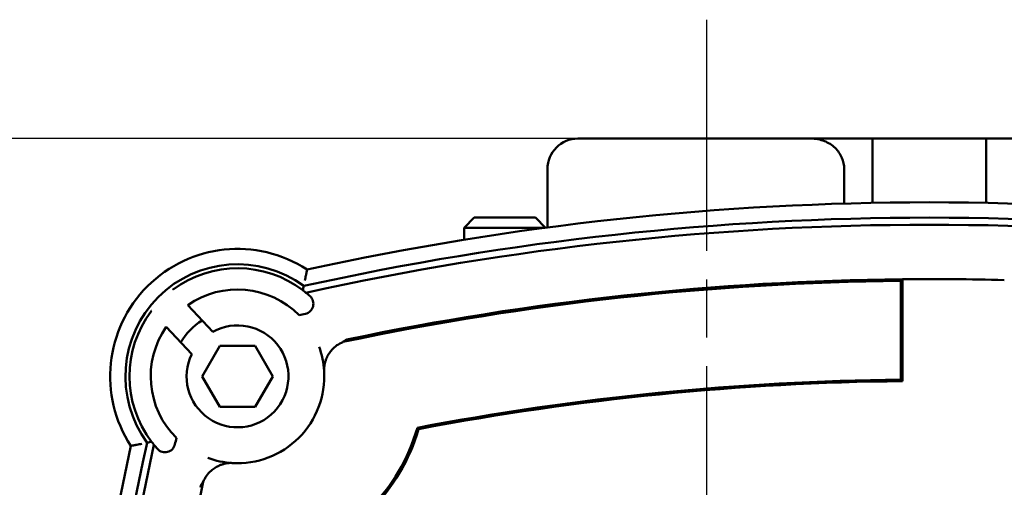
# Model space of a CAD drawing. Header units: millimetres. Extents: x -4813 to 10023, y -389 to 1491.
# Tile 8 of 36: x 476 to 572, y 476 to 522. Entities that reach past the tile are written whole.
import ezdxf

# ---------------------------------------------------------------- set-up
doc = ezdxf.new("R2010")
doc.units = ezdxf.units.MM
doc.header["$LTSCALE"] = 4
doc.linetypes.add('CHAIN', pattern=[0.7087, 0.4724, -0.0591, 0.1181, -0.0591])
for name, color, linetype, lineweight in [('Видимый контур (ГОСТ)', 7, 'Continuous', 50), ('Маркер центра (ГОСТ)', 7, 'Continuous', 25), ('Размер (ГОСТ)', 7, 'Continuous', 25)]:
    doc.layers.add(name, color=color, linetype=linetype, lineweight=lineweight)
doc.styles.add('Обычный текст (ГОСТ)', font='GOST Common Italic.ttf')
doc.dimstyles.new('Обычный (ГОСТ)', dxfattribs={"dimscale": 4, "dimtxt": 3.5, "dimasz": 3.5, "dimexe": 1, "dimexo": 0, "dimgap": 0.5, "dimtad": 1, "dimtxsty": 'Обычный текст (ГОСТ)', "dimblk": 'Filled-1', "dimcen": 0.09, "dimdle": 15, "dimclrd": 256, "dimclre": 256, "dimclrt": 256, "dimazin": 2, "dimtfac": 0.714286, "dimtdec": 3, "dimtmove": 0, "dimatfit": 3, "dimfxl": 1, "dimtolj": 1, "dimlwd": 25, "dimlwe": 25, "dimarcsym": 0})

# ---------------------------------------------------------------- blocks, each defined once
blk = doc.blocks.new('Filled-1')
at = {"color": 0}
for p, q in [((0, 0), (-1, 0.1429)), ((-1, 0.1429), (-1, -0.1429)), ((-1, 0), (0, 0)), ((-1, -0.1429), (0, 0))]:
    blk.add_line(p, q, dxfattribs=at)
at = {"color": 0, "flags": 128}
blk.add_lwpolyline([(-1, -0.1429), (0, 0), (-1, 0.1429), (-1, -0.1429)], dxfattribs=at)
at = {"color": 0}
blk.add_solid([(-1, -0.1429), (0, 0), (-1, 0.1429), (-1, -0.1429)], dxfattribs=at)
blk = doc.blocks.new('*D16')
at = {"layer": 'Defpoints', "color": 0, "linetype": 'Continuous', "transparency": 16777216}
for p in [(576.526, 510.634), (246.549, 435.634), (426.549, 435.634)]:
    blk.add_point(p, dxfattribs=at)
at = {"layer": 'Размер (ГОСТ)', "linetype": 'Continuous', "lineweight": 25, "transparency": 16777216}
for p, q in [((576.526, 510.634), (242.549, 510.634)), ((246.549, 496.634), (246.549, 449.634)), ((426.549, 435.634), (242.549, 435.634))]:
    blk.add_line(p, q, dxfattribs=at)
at = {"layer": 'Размер (ГОСТ)', "linetype": 'Continuous', "lineweight": 25, "transparency": 16777216, "xscale": 14, "yscale": 14, "zscale": 14}
for p, rotation in [((246.549, 510.634), 90), ((246.549, 435.634), 270)]:
    blk.add_blockref('Filled-1', p, dxfattribs=dict(at, rotation=rotation))
at = {"layer": 'Размер (ГОСТ)', "linetype": 'Continuous', "lineweight": 25, "transparency": 16777216, "insert": (230.369, 464.559), "char_height": 14, "attachment_point": 1, "rotation": 90, "style": 'Обычный текст (ГОСТ)'}
blk.add_mtext('\\A1;75', dxfattribs=at)
blk = doc.blocks.new('*D17')
at = {"layer": 'Defpoints', "color": 0, "linetype": 'Continuous', "transparency": 16777216}
for p in [(530.434, 510.634), (187.422, 250.634), (487.422, 250.634)]:
    blk.add_point(p, dxfattribs=at)
at = {"layer": 'Размер (ГОСТ)', "linetype": 'Continuous', "lineweight": 25, "transparency": 16777216}
for p, q in [((530.434, 510.634), (183.422, 510.634)), ((187.422, 496.634), (187.422, 264.634)), ((487.422, 250.634), (183.422, 250.634))]:
    blk.add_line(p, q, dxfattribs=at)
at = {"layer": 'Размер (ГОСТ)', "linetype": 'Continuous', "lineweight": 25, "transparency": 16777216, "xscale": 14, "yscale": 14, "zscale": 14}
for p, rotation in [((187.422, 510.634), 90), ((187.422, 250.634), 270)]:
    blk.add_blockref('Filled-1', p, dxfattribs=dict(at, rotation=rotation))
at = {"layer": 'Размер (ГОСТ)', "linetype": 'Continuous', "lineweight": 25, "transparency": 16777216, "insert": (171.422, 365.764), "char_height": 14, "attachment_point": 1, "rotation": 90, "style": 'Обычный текст (ГОСТ)'}
blk.add_mtext('\\A1;260', dxfattribs=at)

msp = doc.modelspace()

# ---------------------------------------------------------------- linework, layer by layer
at = {"layer": 'Видимый контур (ГОСТ)'}
for p, q in [((530.434, 510.634), (553.343, 510.634)), ((553.343, 510.634), (559.344, 510.634)), ((559.344, 504.324), (559.344, 510.634)), ((570.524, 510.634), (559.344, 510.634)), ((570.524, 504.324), (570.524, 510.634)), ((570.524, 510.634), (576.526, 510.634)), ((527.434, 501.912), (527.434, 507.634)), ((556.576, 504.257), (556.576, 507.634)), ((520.257, 502.879), (519.257, 501.879)), ((520.257, 502.879), (526.257, 502.879)), ((526.257, 502.879), (527.248, 501.887)), ((527.185, 501.879), (519.257, 501.879)), ((519.257, 500.711), (519.257, 501.879)), ((562.136, 496.678), (562.136, 486.992)), ((562.293, 496.837), (562.293, 486.836)), ((492.127, 494.294), (494.573, 491.676)), ((492.508, 489.492), (490.007, 492.169)), ((493.541, 487.308), (495.273, 490.308)), ((495.273, 490.308), (498.737, 490.308)), ((498.737, 490.308), (500.469, 487.308)), ((495.273, 484.308), (493.541, 487.308)), ((500.469, 487.308), (498.737, 484.308)), ((498.737, 484.308), (495.273, 484.308))]:
    msp.add_line(p, q, dxfattribs=at)
for centre, radius, start, end in [((530.434, 507.634), 3, 90, 180), ((564.934, 218.129), 286.25, 77.67437, 102.32563), ((564.934, 218.129), 284.75, 77.54341, 102.45659), ((564.934, 218.129), 284.052, 77.55658, 102.44342), ((497.005, 487.308), 12.5, 56.91318, 213.08682), ((497.005, 487.308), 11, 53.72427, 216.27573), ((497.005, 487.308), 10.604, 52.76094, 126.53059), ((564.934, 218.129), 278.563, 90.5756, 101.92842), ((564.934, 218.129), 278.72, 90.54295, 101.80978), ((564.934, 218.129), 278.72, 88.48709, 90.54295), ((497.005, 487.308), 8.521, 44.77224, 124.92538), ((503.455, 494.423), 1, 282.54467, 47.80826), ((497.005, 487.308), 10.604, 47.80826, 50.65349), ((497.005, 487.308), 10.604, 142.80182, 217.23906), ((564.934, 218.129), 282.052, 102.54467, 102.67338), ((497.005, 487.308), 8.521, 145.2171, 225.22776), ((497.005, 487.308), 6.5, 122.37175, 149.08607), ((497.005, 487.308), 5, 154.09366, 119.10936), ((497.005, 487.308), 8.521, 266.50155, 3.49845), ((564.934, 218.129), 268.877, 90.59633, 100.77594), ((564.934, 218.129), 268.72, 90.56316, 100.75535), ((497.005, 487.308), 18.363, 285.93958, 344.06042), ((497.005, 487.308), 18.521, 286.23976, 343.76024), ((766.184, 419.379), 286.25, 167.67437, 192.32563), ((766.184, 419.379), 284.75, 167.54341, 192.45659), ((766.184, 419.379), 284.052, 167.55658, 192.44342), ((497.005, 487.308), 10.604, 219.34651, 222.19174), ((489.89, 480.858), 1, 222.19174, 347.45533), ((766.184, 419.379), 282.052, 167.32662, 167.45533), ((766.184, 419.379), 278.563, 168.07158, 178.93918)]:
    msp.add_arc(centre, radius, start, end, dxfattribs=at)
for centre, major_axis, ratio, start_param, end_param in [((-5134.951, -656.408), (5640.307, 1145.412), 0.038265, 6.277814, 6.288884), ((1640.675, 6119), (1145.365, 5640.043), 0.038266, 3.135894, 3.146965)]:
    msp.add_ellipse(centre, major_axis=major_axis, ratio=ratio, start_param=start_param, end_param=end_param, dxfattribs=at)
for points, knots in [([(553.343, 510.634), (553.758, 510.634), (554.247, 510.544), (554.996, 510.246), (555.392, 509.995), (555.943, 509.465), (556.199, 509.098), (556.488, 508.422), (556.576, 507.996), (556.576, 507.634)], [1.4116905, 1.4116905, 1.4116905, 1.4116905, 1.5361485, 1.5361485, 1.6534144, 1.6534144, 1.7653903, 1.7653903, 1.8740207, 1.8740207, 1.8740207, 1.8740207]), ([(503.624, 496.712), (503.625, 496.714), (503.625, 496.716), (503.641, 496.798), (503.658, 496.879), (503.689, 497.037), (503.703, 497.113), (503.741, 497.308), (503.762, 497.419), (503.795, 497.598), (503.808, 497.666), (503.825, 497.758), (503.829, 497.781), (503.829, 497.781)], [-0.3290569, -0.3290569, -0.3290569, -0.3290569, -0.3285671, -0.3285671, -0.3037772, -0.3037772, -0.2792195, -0.2792195, -0.2383376, -0.2383376, -0.2005959, -0.2005959, -0.1642835, -0.1642835, -0.1642835, -0.1642835]), ([(506.275, 489.906), (506.424, 490.073), (506.591, 490.222), (506.955, 490.48), (507.152, 490.589), (507.358, 490.676)], [-0.1338503, -0.1338503, -0.1338503, -0.1338503, -0.0672571, -0.0672571, -0.0000395, -0.0000395, -0.0000395, -0.0000395]), ([(507.36, 490.677), (507.423, 490.731), (507.508, 490.794), (507.612, 490.848), (507.647, 490.867), (507.693, 490.889), (507.749, 490.909), (507.77, 490.916), (507.793, 490.924), (507.819, 490.932), (507.83, 490.935), (507.842, 490.938), (507.855, 490.941), (507.86, 490.943), (507.866, 490.944), (507.873, 490.945), (507.878, 490.947), (507.884, 490.948), (507.891, 490.949)], [0.0021386, 0.0021386, 0.0021386, 0.0021386, 0.2260566, 0.2260566, 0.2260566, 0.301788, 0.301788, 0.301788, 0.3297635, 0.3297635, 0.3297635, 0.3408842, 0.3408842, 0.3408842, 0.3455362, 0.3455362, 0.3455362, 0.3497642, 0.3497642, 0.3497642, 0.3497642]), ([(506.275, 489.906), (506.155, 489.772), (506.047, 489.628), (505.858, 489.326), (505.778, 489.164), (505.679, 488.919), (505.647, 488.825), (505.608, 488.692), (505.596, 488.644), (505.58, 488.577), (505.574, 488.553), (505.567, 488.52), (505.565, 488.508), (505.559, 488.482), (505.557, 488.471), (505.555, 488.465)], [0.0000736, 0.0000736, 0.0000736, 0.0000736, 0.0541718, 0.0541718, 0.1121957, 0.1121957, 0.1477252, 0.1477252, 0.1678348, 0.1678348, 0.1796533, 0.1796533, 0.1868994, 0.1868994, 0.1983833, 0.1983833, 0.1983833, 0.1983833]), ([(505.51, 487.828), (505.509, 487.837), (505.509, 487.845), (505.508, 487.863), (505.508, 487.871), (505.507, 487.898), (505.506, 487.916), (505.505, 487.969), (505.505, 488.003), (505.506, 488.109), (505.511, 488.173), (505.526, 488.325), (505.542, 488.407), (505.555, 488.465)], [0.0000004, 0.0000004, 0.0000004, 0.0000004, 0.0026314, 0.0026314, 0.0053721, 0.0053721, 0.0115873, 0.0115873, 0.0273452, 0.0273452, 0.0709653, 0.0709653, 0.1618749, 0.1618749, 0.1618749, 0.1618749]), ([(487.601, 480.689), (487.599, 480.689), (487.598, 480.689), (487.515, 480.672), (487.434, 480.656), (487.277, 480.625), (487.2, 480.61), (487.005, 480.572), (486.894, 480.551), (486.716, 480.518), (486.647, 480.505), (486.556, 480.488), (486.532, 480.484), (486.532, 480.484)], [-0.0004898, -0.0004898, -0.0004898, -0.0004898, 0, 0, 0.0247899, 0.0247899, 0.0493475, 0.0493475, 0.0902295, 0.0902295, 0.1279712, 0.1279712, 0.1642835, 0.1642835, 0.1642835, 0.1642835]), ([(495.848, 478.758), (495.843, 478.757), (495.83, 478.754), (495.803, 478.748), (495.79, 478.746), (495.755, 478.738), (495.73, 478.732), (495.659, 478.715), (495.608, 478.701), (495.467, 478.659), (495.368, 478.625), (495.122, 478.522), (494.967, 478.443), (494.676, 478.259), (494.537, 478.155), (494.407, 478.039)], [0.0000288, 0.0000288, 0.0000288, 0.0000288, 0.0118125, 0.0118125, 0.0192336, 0.0192336, 0.0313766, 0.0313766, 0.0521145, 0.0521145, 0.0888292, 0.0888292, 0.1437931, 0.1437931, 0.1952227, 0.1952227, 0.1952227, 0.1952227]), ([(495.848, 478.758), (495.903, 478.771), (495.978, 478.785), (496.121, 478.801), (496.188, 478.807), (496.3, 478.809), (496.336, 478.809), (496.393, 478.808), (496.411, 478.807), (496.439, 478.806), (496.449, 478.805), (496.467, 478.804), (496.476, 478.804), (496.485, 478.803)], [0.0000614, 0.0000614, 0.0000614, 0.0000614, 0.1171709, 0.1171709, 0.1830497, 0.1830497, 0.2066464, 0.2066464, 0.2158209, 0.2158209, 0.2198235, 0.2198235, 0.2236479, 0.2236479, 0.2236479, 0.2236479]), ([(493.638, 476.955), (493.724, 477.162), (493.834, 477.359), (494.092, 477.722), (494.24, 477.89), (494.407, 478.039)], [-0.1347406, -0.1347406, -0.1347406, -0.1347406, -0.0670642, -0.0670642, -0.0000171, -0.0000171, -0.0000171, -0.0000171]), ([(493.364, 476.423), (493.365, 476.43), (493.367, 476.436), (493.368, 476.443), (493.37, 476.451), (493.372, 476.459), (493.374, 476.466), (493.377, 476.479), (493.381, 476.491), (493.383, 476.5), (493.391, 476.526), (493.398, 476.548), (493.405, 476.566), (493.429, 476.632), (493.457, 476.689), (493.484, 476.735), (493.535, 476.827), (493.593, 476.902), (493.636, 476.954)], [0, 0, 0, 0, 0.0021348, 0.0021348, 0.0021348, 0.0049396, 0.0049396, 0.0049396, 0.0102744, 0.0102744, 0.0102744, 0.0245186, 0.0245186, 0.0245186, 0.0772119, 0.0772119, 0.0772119, 0.1811817, 0.1811817, 0.1811817, 0.1811817])]:
    msp.add_open_spline(points, degree=3, knots=knots, dxfattribs=at)
for points in [[(503.514, 496.176), (503.484, 496.036), (503.453, 495.893), (503.422, 495.75)], [(503.422, 495.75), (503.527, 495.669), (503.629, 495.588), (503.728, 495.508)], [(507.358, 490.676), (507.358, 490.676), (507.358, 490.676), (507.358, 490.676)], [(514.787, 482.129), (514.746, 482.174), (514.704, 482.22), (514.663, 482.265)], [(488.137, 480.8), (488.278, 480.829), (488.421, 480.86), (488.564, 480.891)], [(488.805, 480.585), (488.725, 480.684), (488.645, 480.787), (488.564, 480.891)], [(493.637, 476.955), (493.637, 476.955), (493.637, 476.955), (493.638, 476.955)]]:
    msp.add_open_spline(points, degree=3, dxfattribs=at)
for points, weights in [([(562.293, 496.837), (562.214, 496.757), (562.136, 496.678)], [0.999999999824, 0.999999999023, 0.999999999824]), ([(490.694, 495.828), (490.681, 495.842), (490.668, 495.856)], [1.00003330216, 1.00004951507, 1.00006262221]), ([(488.559, 493.719), (488.546, 493.732), (488.533, 493.746)], [1.00003382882, 1.0000502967, 1.00006360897]), ([(562.293, 486.836), (562.215, 486.914), (562.136, 486.992)], [0.99999999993, 0.999999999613, 0.99999999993])]:
    msp.add_rational_spline(points, weights, degree=2, dxfattribs=at)
at = {"layer": 'Маркер центра (ГОСТ)', "linetype": 'CHAIN', "ltscale": 11.993792}
msp.add_line((543.042, 522.295), (543.042, 210.961), dxfattribs=at)

# ---------------------------------------------------------------- dimensions: what is measured, and where the dimension line sits
at = {"layer": 'Размер (ГОСТ)', "linetype": 'Continuous', "lineweight": 25}
for base, p1, p2, picture, middle in [((187.422, 250.634), (530.434, 510.634), (487.422, 250.634), '*D17', (187.422, 380.634)), ((246.549, 435.634), (576.526, 510.634), (426.549, 435.634), '*D16', (246.549, 473.134))]:
    dim = msp.add_linear_dim(base=base, p1=p1, p2=p2, angle=90, dimstyle='Обычный (ГОСТ)', override={"dimgap": 0.5, "dimdec": 2, "dimtol": 0, "dimlim": 0, "dimtp": 0, "dimtm": 0, "dimtdec": 3, "dimtofl": 0, "dimatfit": 1}, dxfattribs=at)
    dim.commit()
    dim.dimension.update_dxf_attribs({"geometry": picture, "text_midpoint": middle, "dimtype": 160})

doc.saveas('drawing.dxf')
